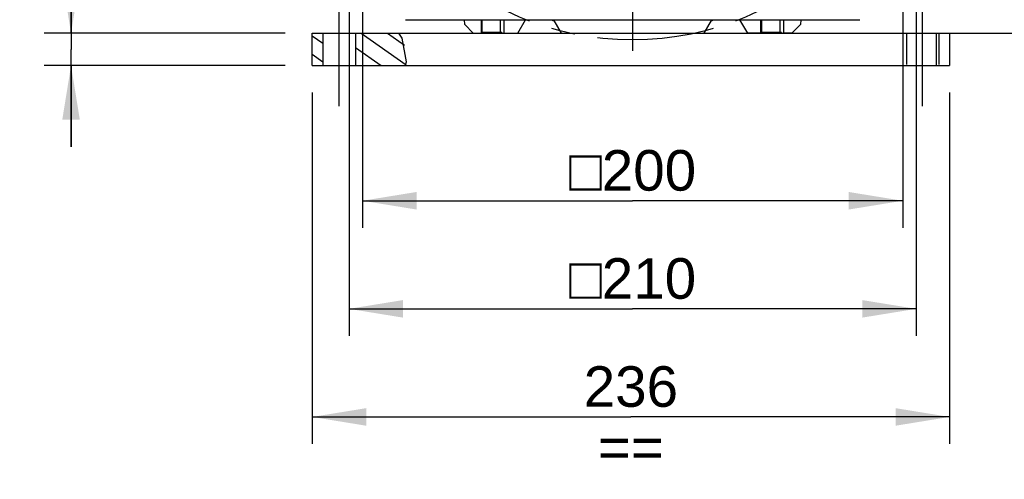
# Model space of a CAD drawing. Header units: millimetres. Extents: x 0 to 420, y 0 to 297.
# Tile 44 of 68: x 274 to 347, y 145 to 179. Entities that reach past the tile are written whole.
import ezdxf

# ---------------------------------------------------------------- set-up
doc = ezdxf.new("R2010")
doc.units = ezdxf.units.MM
doc.header["$LTSCALE"] = 23.1
doc.linetypes.add('CENTER', pattern=[0.6, 0.375, -0.075, 0.075, -0.075])
doc.linetypes.add('HIDDEN', pattern=[0.2, 0.1, -0.1])
doc.layers.get('0').update_dxf_attribs({"linetype": 'CONTINUOUS'})
for name, color, linetype in [('AXIS', 7, 'CONTINUOUS'), ('COMPONENTS', 7, 'CONTINUOUS'), ('CUT', 7, 'CONTINUOUS'), ('DIMENSION', 7, 'CONTINUOUS')]:
    doc.layers.add(name, color=color, linetype=linetype)
doc.styles.get("Standard").update_dxf_attribs({"font": 'arial.ttf'})
doc.styles.add('TEXTSTYLE_4', font='gdt')
doc.dimstyles.new('DIMSTYLE_10', dxfattribs={"dimtxt": 3, "dimasz": 4, "dimexe": 0.18, "dimexo": 0.0625, "dimgap": 0.09, "dimtad": 1, "dimdec": 3, "dimlfac": 5, "dimdsep": 46, "dimtxsty": 'STANDARD', "dimblk": '_FILLED', "dimblk1": '_FILLED', "dimblk2": '_FILLED', "dimcen": 0.09, "dimadec": 0, "dimazin": 0, "dimtp": 0.5, "dimtm": 0.5, "dimtfac": 1, "dimtdec": 3, "dimtofl": 0, "dimtmove": 0, "dimatfit": 3, "dimldrblk": '_FILLED', "dimfxl": 1, "dimtolj": 1, "dimarcsym": 0})
doc.dimstyles.new('DIMSTYLE_13', dxfattribs={"dimtxt": 3, "dimasz": 4, "dimexe": 0.18, "dimexo": 0.0625, "dimgap": 0.09, "dimtad": 1, "dimdec": 1, "dimlfac": 5, "dimdsep": 46, "dimtxsty": 'STANDARD', "dimblk": '_FILLED', "dimblk1": '_FILLED', "dimblk2": '_FILLED', "dimcen": 0.09, "dimadec": 0, "dimazin": 0, "dimtp": 0.5, "dimtm": 0.5, "dimtfac": 1, "dimtdec": 1, "dimtofl": 0, "dimtmove": 0, "dimatfit": 3, "dimldrblk": '_FILLED', "dimfxl": 1, "dimtolj": 1, "dimarcsym": 0})
doc.dimstyles.new('DIMSTYLE_2', dxfattribs={"dimtxt": 3, "dimasz": 4, "dimexe": 0.18, "dimexo": 0.0625, "dimgap": 0.09, "dimtad": 1, "dimlfac": 5, "dimdsep": 46, "dimtxsty": 'STANDARD', "dimblk": '_FILLED', "dimblk1": '_FILLED', "dimblk2": '_FILLED', "dimcen": 0.09, "dimadec": 0, "dimazin": 0, "dimtp": 0.5, "dimtm": 0.5, "dimtfac": 1, "dimtofl": 0, "dimtmove": 0, "dimatfit": 3, "dimldrblk": '_FILLED', "dimfxl": 1, "dimtolj": 1, "dimarcsym": 0})
doc.dimstyles.new('DIMSTYLE_6', dxfattribs={"dimtxt": 3, "dimasz": 4, "dimexe": 0.18, "dimexo": 0.0625, "dimgap": 0.09, "dimtad": 1, "dimlfac": 5, "dimdsep": 46, "dimtxsty": 'STANDARD', "dimblk": '_FILLED', "dimblk1": '_FILLED', "dimblk2": '_FILLED', "dimcen": 0.09, "dimadec": 0, "dimazin": 0, "dimtp": 0.1, "dimtm": 0.1, "dimtfac": 1, "dimtofl": 0, "dimtmove": 0, "dimatfit": 3, "dimldrblk": '_FILLED', "dimfxl": 1, "dimtolj": 1, "dimarcsym": 0})

# ---------------------------------------------------------------- blocks, each defined once
blk = doc.blocks.new('_FILLED')
at = {"color": 0, "linetype": 'BYBLOCK'}
blk.add_solid([(0, 0), (-1, 0.1625), (-1, -0.1625)], dxfattribs=at)
blk = doc.blocks.new('*D4')
at = {"layer": 'DIMENSION', "color": 2, "linetype": 'CONTINUOUS'}
for p, q in [((295.462, 173.395), (295.462, 147.395)), ((342.662, 173.395), (342.662, 147.395)), ((295.462, 149.395), (319.062, 149.395)), ((342.662, 149.395), (319.062, 149.395))]:
    blk.add_line(p, q, dxfattribs=at)
at = {"layer": 'DIMENSION', "color": 2, "linetype": 'CONTINUOUS', "xscale": 4, "yscale": 4, "zscale": 4, "rotation": 180}
blk.add_blockref('_FILLED', (295.462, 149.395), dxfattribs=at)
at = {"layer": 'DIMENSION', "color": 2, "linetype": 'CONTINUOUS', "xscale": 4, "yscale": 4, "zscale": 4}
blk.add_blockref('_FILLED', (342.662, 149.395), dxfattribs=at)
at = {"layer": 'DIMENSION', "color": 2, "linetype": 'CONTINUOUS', "insert": (319.062, 153.145), "char_height": 3, "width": 6.99257, "attachment_point": 2, "line_spacing_factor": 0.9}
blk.add_mtext('236\\P==', dxfattribs=at)
blk = doc.blocks.new('*D5')
at = {"layer": 'DIMENSION', "color": 2, "linetype": 'CONTINUOUS'}
for p, q in [((277.606, 177.795), (277.606, 187.106)), ((277.606, 187.106), (277.606, 176.595)), ((293.462, 177.795), (275.606, 177.795)), ((277.606, 169.395), (277.606, 176.595)), ((293.462, 175.395), (275.606, 175.395)), ((277.606, 175.395), (277.606, 169.395))]:
    blk.add_line(p, q, dxfattribs=at)
at = {"layer": 'DIMENSION', "color": 2, "linetype": 'CONTINUOUS', "xscale": 4, "yscale": 4, "zscale": 4}
for p, rotation in [((277.606, 177.795), 270), ((277.606, 175.395), 90)]:
    blk.add_blockref('_FILLED', p, dxfattribs=dict(at, rotation=rotation))
at = {"layer": 'DIMENSION', "color": 2, "linetype": 'CONTINUOUS', "insert": (273.856, 182.445), "char_height": 3, "width": 4.66171, "attachment_point": 1, "rotation": 90, "line_spacing_factor": 0.9}
blk.add_mtext('12', dxfattribs=at)
blk = doc.blocks.new('*D15')
at = {"layer": 'DIMENSION', "color": 2, "linetype": 'CONTINUOUS'}
for p, q in [((299.19, 179.973), (299.19, 163.395)), ((339.19, 179.973), (339.19, 163.395)), ((299.19, 165.395), (319.19, 165.395)), ((339.19, 165.395), (319.19, 165.395))]:
    blk.add_line(p, q, dxfattribs=at)
at = {"layer": 'DIMENSION', "color": 2, "linetype": 'CONTINUOUS', "xscale": 4, "yscale": 4, "zscale": 4, "rotation": 180}
blk.add_blockref('_FILLED', (299.19, 165.395), dxfattribs=at)
at = {"layer": 'DIMENSION', "color": 2, "linetype": 'CONTINUOUS', "xscale": 4, "yscale": 4, "zscale": 4}
blk.add_blockref('_FILLED', (339.19, 165.395), dxfattribs=at)
at = {"layer": 'DIMENSION', "color": 2, "linetype": 'CONTINUOUS', "insert": (319.19, 169.145), "char_height": 3, "width": 11.11757, "attachment_point": 2, "line_spacing_factor": 0.9, "style": 'TEXTSTYLE_4'}
blk.add_mtext('{\\Fgdt;o}\\Farial.ttf;200', dxfattribs=at)
blk = doc.blocks.new('*D21')
at = {"color": 2, "linetype": 'CONTINUOUS'}
for p, q in [((298.19, 185.595), (298.19, 155.395)), ((340.19, 184.995), (340.19, 155.395)), ((298.19, 157.395), (319.19, 157.395)), ((340.19, 157.395), (319.19, 157.395))]:
    blk.add_line(p, q, dxfattribs=at)
at = {"color": 2, "linetype": 'CONTINUOUS', "xscale": 4, "yscale": 4, "zscale": 4, "rotation": 180}
blk.add_blockref('_FILLED', (298.19, 157.395), dxfattribs=at)
at = {"color": 2, "linetype": 'CONTINUOUS', "xscale": 4, "yscale": 4, "zscale": 4}
blk.add_blockref('_FILLED', (340.19, 157.395), dxfattribs=at)
at = {"color": 2, "linetype": 'CONTINUOUS', "insert": (319.19, 161.145), "char_height": 3, "width": 11.11757, "attachment_point": 2, "line_spacing_factor": 0.9, "style": 'TEXTSTYLE_4'}
blk.add_mtext('{\\Fgdt;o}\\Farial.ttf;210', dxfattribs=at)
blk = doc.blocks.new('*D22')
at = {"color": 2, "linetype": 'CONTINUOUS'}
for p, q in [((328.98, 241.494), (364.19, 241.494)), ((362.19, 241.494), (362.19, 209.645)), ((362.19, 177.795), (362.19, 209.645)), ((332.99, 177.795), (364.19, 177.795))]:
    blk.add_line(p, q, dxfattribs=at)
at = {"color": 2, "linetype": 'CONTINUOUS', "xscale": 4, "yscale": 4, "zscale": 4}
for p, rotation in [((362.19, 241.494), 90), ((362.19, 177.795), 270)]:
    blk.add_blockref('_FILLED', p, dxfattribs=dict(at, rotation=rotation))
at = {"color": 2, "linetype": 'CONTINUOUS', "insert": (358.44, 209.645), "char_height": 3, "width": 13.27138, "attachment_point": 2, "rotation": 90, "line_spacing_factor": 0.9}
blk.add_mtext('(318.5)', dxfattribs=at)

msp = doc.modelspace()

# ---------------------------------------------------------------- hatches: boundary and pattern name
at = {"linetype": 'CONTINUOUS'}
h = msp.add_hatch(dxfattribs=at)
h.set_pattern_fill('default__10', color=2, scale=1.116876, angle=325, style=0, pattern_type=0)
h.set_pattern_definition([(325, (0, 0), (0.6406137, 0.914891), [])])
h.paths.add_polyline_path([(296.26201, 177.79505), (296.26201, 175.39505), (295.46201, 175.39505), (295.46201, 177.79505)])
edge = h.paths.add_edge_path()
edge.add_line((298.66201, 175.39505), (298.66201, 177.79505))
edge.add_line((298.66201, 177.79505), (301.95533, 177.79505))
edge.add_spline(control_points=[(301.95533, 177.79505), (302.05628, 177.58838), (302.22681, 177.17484), (302.38927, 176.53846), (302.4561, 175.9324), (302.44436, 175.56858), (302.4238, 175.39505)], knot_values=[0, 0, 0, 0, 0.25, 0.5, 0.75, 1, 1, 1, 1], degree=3, periodic=0)
edge.add_line((302.4238, 175.39505), (298.66201, 175.39505))

# ---------------------------------------------------------------- linework, layer by layer
at = {"color": 7, "linetype": 'CONTINUOUS'}
for p, q in [((302.11417, 177.43929), (301.88387, 177.79505)), ((302.44341, 175.68909), (302.11417, 177.43929)), ((302.35618, 175.39505), (302.44341, 175.68909))]:
    msp.add_line(p, q, dxfattribs=at)
at = {"layer": 'AXIS', "color": 2, "linetype": 'CENTER'}
for p, q in [((319.19013, 198.79505), (319.19013, 176.49641)), ((297.46201, 172.39505), (297.46201, 180.79505)), ((340.66201, 172.39505), (340.66201, 180.79505))]:
    msp.add_line(p, q, dxfattribs=at)
at = {"layer": 'AXIS', "color": 7, "linetype": 'CONTINUOUS'}
for p, q in [((310.69013, 177.79505), (311.26748, 178.79505)), ((313.35207, 178.72699), (313.89013, 177.79505)), ((324.49013, 177.79505), (325.02818, 178.72699)), ((327.11278, 178.79505), (327.69013, 177.79505)), ((309.69013, 177.79505), (310.69013, 177.79505)), ((313.89013, 177.79505), (324.49013, 177.79505)), ((328.69013, 177.79505), (327.69013, 177.79505))]:
    msp.add_line(p, q, dxfattribs=at)
at = {"layer": 'AXIS', "color": 2, "linetype": 'CENTER'}
msp.add_circle((319.19013, 198.79505), 21.5, dxfattribs=at)
at = {"layer": 'AXIS', "color": 7, "linetype": 'CONTINUOUS'}
for start, end in [(253.1256573, 253.7796146), (286.2203854, 286.8743427)]:
    msp.add_arc((319.19013, 198.79505), 20.9, start, end, dxfattribs=at)
at = {"layer": 'COMPONENTS', "color": 7, "linetype": 'CONTINUOUS'}
for p, q in [((302.36843, 178.79505), (336.01183, 178.79505)), ((308.03701, 178.79505), (308.03701, 177.84505)), ((309.38701, 178.79505), (309.38701, 177.84505)), ((328.73701, 178.79505), (328.73701, 177.84505)), ((330.08701, 178.79505), (330.08701, 177.84505)), ((295.46201, 177.79505), (342.66201, 177.79505)), ((295.46201, 175.39505), (295.46201, 177.79505)), ((296.26201, 177.79505), (296.26201, 175.39505)), ((298.66201, 177.79505), (298.66201, 175.39505)), ((309.51201, 177.84505), (307.99013, 177.84505)), ((309.51201, 177.84505), (309.51201, 177.79505)), ((330.21201, 177.84505), (328.69013, 177.84505)), ((330.21201, 177.84505), (330.21201, 177.79505)), ((341.66201, 177.79505), (341.66201, 175.39505)), ((342.66201, 177.79505), (342.66201, 175.39505)), ((295.46201, 175.39505), (342.66201, 175.39505))]:
    msp.add_line(p, q, dxfattribs=at)
at = {"layer": 'COMPONENTS', "color": 8, "linetype": 'HIDDEN'}
for p, q in [((339.46201, 177.79505), (339.46201, 175.39505)), ((341.86201, 177.79505), (341.86201, 175.39505))]:
    msp.add_line(p, q, dxfattribs=at)
at = {"layer": 'CUT', "color": 7, "linetype": 'CONTINUOUS'}
for p, q in [((306.75744, 178.42774), (306.73847, 178.79505)), ((307.99013, 177.79505), (307.99013, 178.79505)), ((309.69013, 177.79505), (309.69013, 178.79505)), ((328.69013, 177.79505), (328.69013, 178.79505)), ((330.39013, 177.79505), (330.39013, 178.79505)), ((331.64178, 178.79505), (331.62281, 178.42774)), ((306.75744, 178.42774), (307.39013, 177.79505)), ((330.99013, 177.79505), (331.62281, 178.42774)), ((307.39013, 177.79505), (307.99013, 177.79505)), ((330.99013, 177.79505), (330.39013, 177.79505))]:
    msp.add_line(p, q, dxfattribs=at)

# ---------------------------------------------------------------- dimensions: what is measured, and where the dimension line sits
at = {"color": 2, "linetype": 'CONTINUOUS'}
dim = msp.add_linear_dim(base=(362.19013, 177.79505), p1=(328.98035, 241.49414), p2=(332.99013, 177.79505), angle=270, text='(<>)', dimstyle='DIMSTYLE_13', dxfattribs=at)
dim.commit()
dim.dimension.update_dxf_attribs({"geometry": '*D22', "text_midpoint": (361.27061, 207.68705), "dimtype": 160})
dim = msp.add_linear_dim(base=(340.19013, 157.39505), p1=(298.19013, 185.59505), p2=(340.19013, 184.99505), text='{\\Fgdt;o}<>', dimstyle='DIMSTYLE_10', dxfattribs=at)
dim.commit()
dim.dimension.update_dxf_attribs({"geometry": '*D21', "text_midpoint": (316.41074, 159.64505), "dimtype": 160})
at = {"layer": 'DIMENSION', "color": 2, "linetype": 'CONTINUOUS'}
dim = msp.add_linear_dim(base=(277.60601, 177.79505), p1=(293.46201, 175.39505), p2=(293.46201, 177.79505), angle=90, dimstyle='DIMSTYLE_6', dxfattribs=at)
dim.commit()
dim.dimension.update_dxf_attribs({"geometry": '*D5', "text_midpoint": (275.35601, 184.7756), "dimtype": 160})
dim = msp.add_linear_dim(base=(339.19013, 165.39505), p1=(299.19013, 179.97335), p2=(339.19013, 179.97335), text='{\\Fgdt;o}<>', dimstyle='DIMSTYLE_10', dxfattribs=at)
dim.commit()
dim.dimension.update_dxf_attribs({"geometry": '*D15', "text_midpoint": (316.41074, 167.64505), "dimtype": 160})
dim = msp.add_linear_dim(base=(295.46201, 149.39505), p1=(342.66201, 173.39505), p2=(295.46201, 173.39505), angle=180, text='<>\\P==', dimstyle='DIMSTYLE_2', dxfattribs=at)
dim.commit()
dim.dimension.update_dxf_attribs({"geometry": '*D4', "text_midpoint": (315.56573, 149.02005), "dimtype": 160})

doc.saveas('drawing.dxf')
